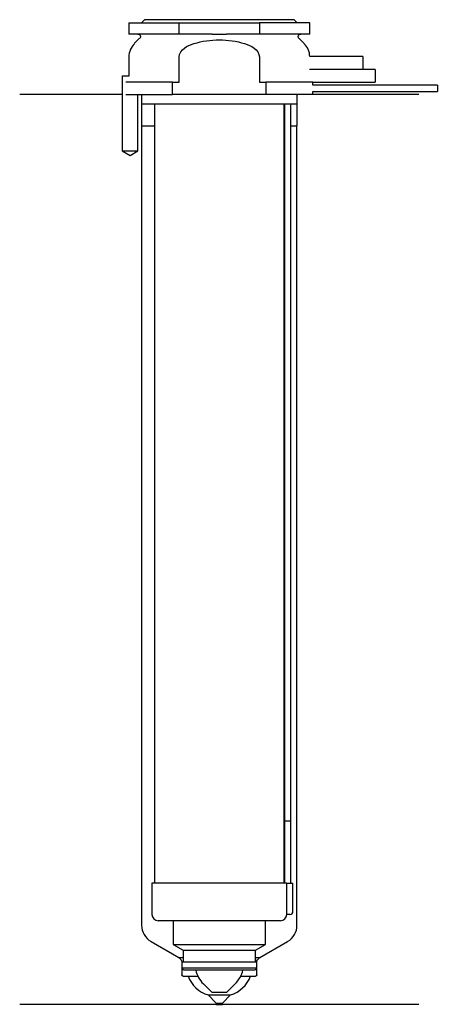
# Model space of a CAD drawing. Header units: inches. Extents: x 26 to 92, y 127 to 284.
import ezdxf

# ---------------------------------------------------------------- set-up
doc = ezdxf.new("R2010")
doc.units = ezdxf.units.IN
for name, color, linetype in [('201', 7, 'Continuous'), ('30', 7, 'Continuous'), ('32', 7, 'Continuous')]:
    doc.layers.add(name, color=color, linetype=linetype)

msp = doc.modelspace()

# ---------------------------------------------------------------- linework, layer by layer
at = {"layer": '201', "color": 113}
for p, q in [((41.98, 272.31), (25.53, 272.31)), ((41.98, 272.31), (41.98, 263.31)), ((44.48, 263.31), (44.48, 272.31)), ((44.93, 272.31), (45.03, 272.21)), ((45.03, 272.21), (45.03, 267.31)), ((70.03, 272.21), (70.13, 272.31)), ((70.03, 267.31), (70.03, 272.21)), ((89.53, 272.31), (72.53, 272.31)), ((45.03, 267.31), (45.08, 267.31)), ((45.08, 267.31), (45.08, 139.3)), ((45.08, 267.31), (47.13, 267.31)), ((67.93, 267.31), (67.98, 267.31)), ((68.98, 267.31), (69.98, 267.31)), ((69.98, 267.31), (70.03, 267.31)), ((69.98, 139.3), (69.98, 267.31)), ((41.98, 263.31), (43.23, 262.59)), ((43.23, 262.59), (44.48, 263.31)), ((46.58, 136.7), (51.02, 134.13)), ((64.03, 134.13), (68.48, 136.7)), ((51.02, 134.13), (51.72, 134.13)), ((51.02, 134.13), (51.4, 133.75)), ((63.33, 134.13), (64.03, 134.13)), ((63.65, 133.75), (64.03, 134.13)), ((51.52, 133.47), (51.52, 131.33)), ((63.53, 131.33), (63.53, 133.47)), ((51.72, 131.13), (52.53, 131.13)), ((52.53, 131.13), (54.1, 131.13)), ((60.95, 131.13), (62.53, 131.13)), ((62.53, 131.13), (63.33, 131.13)), ((55.73, 128.13), (57.03, 126.83)), ((55.73, 128.13), (59.33, 128.13)), ((58.03, 126.83), (59.33, 128.13)), ((57.03, 126.63), (25.53, 126.63)), ((57.03, 126.83), (57.03, 126.63)), ((57.03, 126.83), (58.03, 126.83)), ((57.03, 126.63), (58.03, 126.63)), ((58.03, 126.63), (58.03, 126.83)), ((89.53, 126.63), (58.03, 126.63))]:
    msp.add_line(p, q, dxfattribs=at)
for centre, radius, start, end in [((48.08, 139.3), 3, 180, 240), ((66.98, 139.3), 3, 300, 360), ((57.2, 132.91), 5, 200.8308, 252.8644), ((57.85, 132.91), 5, 287.1356, 339.1692)]:
    msp.add_arc(centre, radius, start, end, dxfattribs=at)
at = {"layer": '201', "color": 113, "extrusion": (0, 0, -1)}
for centre, radius, start, end in [((-51.12, 133.47), 0.4, 135, 180), ((-63.93, 133.47), 0.4, 0, 45), ((-51.72, 131.33), 0.2, -90, 0), ((-63.33, 131.33), 0.2, 180, 270)]:
    msp.add_arc(centre, radius, start, end, dxfattribs=at)
at = {"layer": '30', "color": 113}
for p, q in [((45.53, 284.31), (45.03, 283.81)), ((69.53, 284.31), (45.53, 284.31)), ((70.03, 283.81), (69.53, 284.31)), ((43.03, 283.81), (51.1, 283.81)), ((43.03, 283.81), (43.03, 282.01)), ((51.1, 282.01), (51.1, 283.81)), ((51.1, 283.81), (63.95, 283.81)), ((63.95, 283.81), (63.95, 282.01)), ((72.03, 283.81), (63.95, 283.81)), ((72.03, 282.01), (72.03, 283.81)), ((51.1, 282.01), (43.03, 282.01)), ((44.76, 281.33), (43.9, 280.48)), ((56.38, 282.01), (51.1, 282.01)), ((63.95, 282.01), (58.67, 282.01)), ((72.03, 282.01), (63.95, 282.01)), ((71.15, 280.48), (70.29, 281.33)), ((43.03, 278.35), (43.03, 275.31)), ((51.1, 274.31), (51.1, 278.35)), ((63.95, 278.35), (63.95, 274.31)), ((72.03, 276.31), (72.03, 276.41)), ((41.98, 275.31), (41.98, 263.31)), ((41.98, 275.31), (43.08, 275.31)), ((50.04, 274.31), (42.56, 274.31)), ((50.04, 274.31), (51.1, 274.31)), ((50.04, 272.31), (50.04, 274.31)), ((63.95, 274.31), (65.01, 274.31)), ((65.01, 274.31), (65.01, 272.31)), ((72.53, 274.31), (65.01, 274.31)), ((72.53, 273.81), (72.53, 274.31)), ((92.48, 273.81), (72.53, 273.81)), ((72.53, 272.31), (72.53, 272.81)), ((72.53, 272.81), (92.48, 272.81)), ((92.48, 273.81), (92.48, 272.81)), ((42.56, 272.31), (50.04, 272.31)), ((44.48, 263.31), (44.48, 272.31)), ((45.03, 272.31), (45.03, 270.81)), ((65.01, 272.31), (50.04, 272.31)), ((72.53, 272.31), (65.01, 272.31)), ((70.03, 270.81), (70.03, 272.31)), ((70.03, 270.81), (45.03, 270.81)), ((47.13, 270.81), (47.13, 146.01)), ((67.93, 146.01), (67.93, 270.81)), ((67.98, 270.31), (67.98, 156.01)), ((68.98, 156.01), (68.98, 270.31)), ((41.98, 263.31), (44.48, 263.31)), ((67.98, 156.01), (67.98, 146.01)), ((67.98, 156.01), (68.98, 156.01)), ((67.98, 156.01), (68.98, 156.01)), ((68.98, 146.01), (68.98, 156.01)), ((46.73, 146.01), (46.73, 141.01)), ((68.29, 146.01), (46.73, 146.01)), ((68.29, 146.01), (68.29, 141.51)), ((68.29, 146.01), (69.33, 146.01)), ((69.33, 141.51), (69.33, 146.01)), ((68.83, 141.01), (68.32, 141.01)), ((67.33, 140.01), (47.73, 140.01)), ((50.13, 140.01), (50.13, 136.23)), ((64.93, 136.23), (64.93, 140.01)), ((50.13, 136.23), (64.93, 136.23)), ((50.13, 136.23), (51.72, 135.31)), ((63.33, 135.31), (64.93, 136.23)), ((51.72, 135.31), (63.33, 135.31)), ((51.72, 135.31), (51.72, 133.41)), ((63.33, 133.41), (63.33, 135.31)), ((51.52, 133.41), (51.52, 132.41)), ((51.52, 133.41), (63.53, 133.41)), ((63.53, 132.41), (63.53, 133.41)), ((63.53, 132.41), (51.52, 132.41)), ((51.52, 132.41), (51.82, 132.11)), ((63.23, 132.11), (51.82, 132.11)), ((63.23, 132.11), (63.53, 132.41)), ((54.98, 129.91), (56.33, 128.56)), ((58.73, 128.56), (60.08, 129.91)), ((56.33, 128.56), (58.73, 128.56))]:
    msp.add_line(p, q, dxfattribs=at)
at = {"layer": '30', "color": 113, "extrusion": (0, 0, -1)}
for centre, radius, start, end in [((-44.48, 281.61), 0.4, 90, 225), ((-70.58, 281.61), 0.4, -45, 90), ((-71.48, 270.31), 2.5, 0, 11.5383)]:
    msp.add_arc(centre, radius, start, end, dxfattribs=at)
at = {"layer": '30', "color": 113}
for centre, radius, start, end in [((46.03, 278.35), 3, 135, 180), ((69.03, 278.35), 3, 1.1144, 45), ((71.48, 270.31), 3.5, 171.7861, 180), ((47.73, 141.01), 1, 180, 270), ((67.33, 141.01), 1, -90, 0), ((68.83, 141.51), 0.5, -90, 0), ((58.23, 133.17), 4.61, 193.2856, 225), ((56.82, 133.17), 4.61, 315, 346.7144)]:
    msp.add_arc(centre, radius, start, end, dxfattribs=at)
for points, knots in [([(53.46, 280.48), (54.78, 280.87), (56.15, 281.1), (58.91, 281.1), (60.28, 280.87), (61.59, 280.48)], [0, 0, 0, 0, 0.5, 0.5, 1, 1, 1, 1]), ([(56.38, 282.01), (56.58, 282.01), (56.77, 282.01), (57.05, 282.01), (57.15, 282.01), (57.29, 282.01), (57.34, 282.01), (57.44, 282.01), (57.49, 282.01), (57.91, 282.01), (58.29, 282.01), (58.67, 282.01)], [0, 0, 0, 0, 0.25, 0.25, 0.375, 0.375, 0.4375, 0.4375, 0.5, 0.5, 1, 1, 1, 1]), ([(51.1, 278.35), (51.1, 278.92), (51.49, 279.43), (52.39, 280.1), (52.92, 280.32), (53.46, 280.48)], [0, 0, 0, 0, 0.5, 0.5, 1, 1, 1, 1]), ([(61.59, 280.48), (62.13, 280.32), (62.66, 280.1), (63.57, 279.42), (63.95, 278.92), (63.95, 278.35)], [0, 0, 0, 0, 0.5, 0.5, 1, 1, 1, 1]), ([(68.29, 141.51), (68.29, 141.46), (68.29, 141.4), (68.3, 141.3), (68.3, 141.25), (68.3, 141.16), (68.31, 141.12), (68.31, 141.06), (68.31, 141.04), (68.32, 141.03), (68.32, 141.02), (68.32, 141.01)], [0, 0, 0, 0, 0.208474, 0.208474, 0.417184, 0.417184, 0.626081, 0.626081, 0.836339, 0.836339, 1, 1, 1, 1])]:
    msp.add_open_spline(points, degree=3, knots=knots, dxfattribs=at)
at = {"layer": '32', "color": 113}
for p, q in [((80.53, 278.41), (72.02, 278.41)), ((80.53, 278.41), (80.53, 276.41)), ((72.03, 276.41), (80.53, 276.41)), ((82.53, 276.31), (72.03, 276.31)), ((82.53, 276.31), (82.53, 274.31)), ((72.53, 274.31), (82.53, 274.31))]:
    msp.add_line(p, q, dxfattribs=at)

doc.saveas('drawing.dxf')
